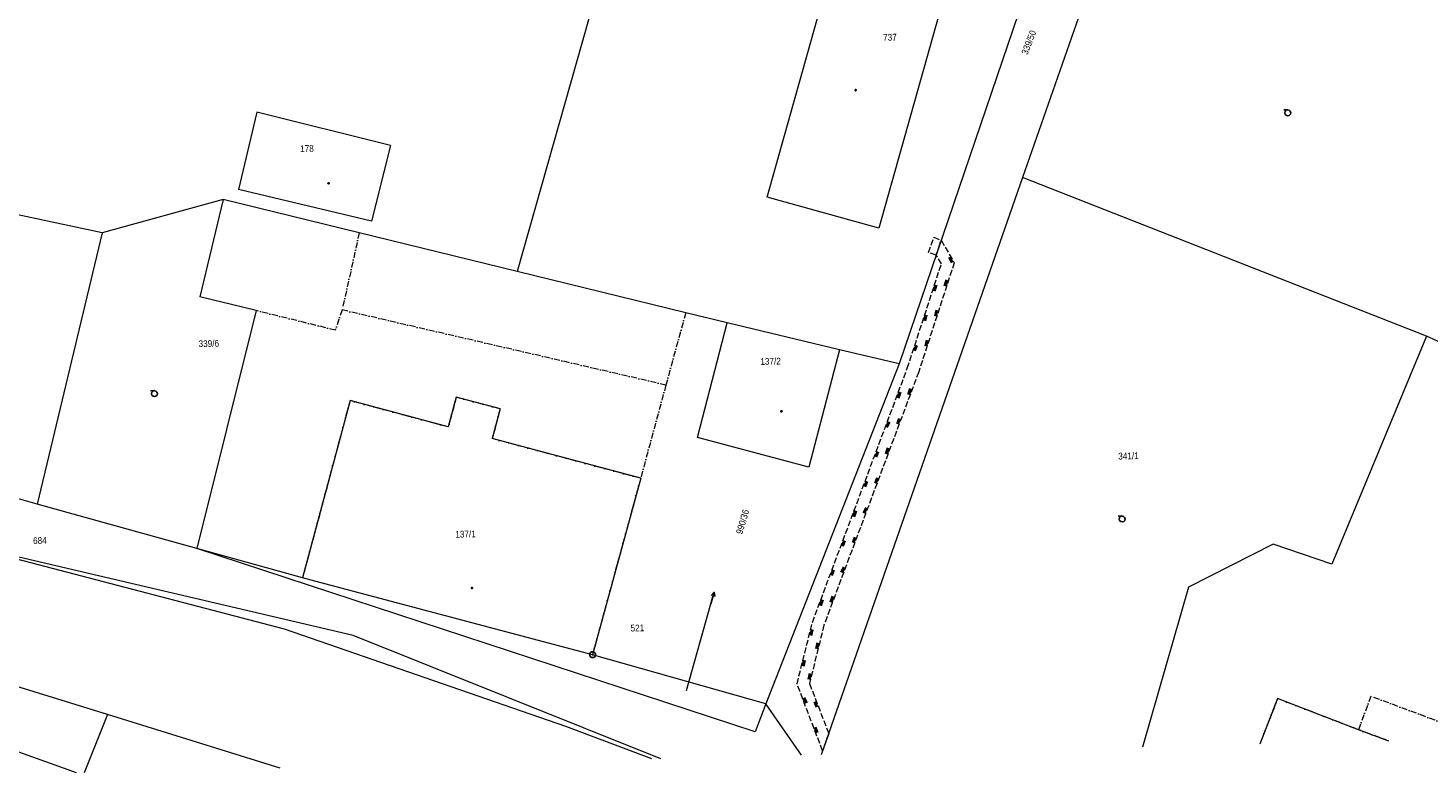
# Model space of a CAD drawing. Header units: millimetres. Extents: x -211955 to 157391, y -241491 to 94238.
# Tile 20 of 138: x 7792 to 78565, y -236327 to -198690. Entities that reach past the tile are written whole.
import ezdxf

# ---------------------------------------------------------------- set-up
doc = ezdxf.new("R2010")
doc.units = ezdxf.units.MM
doc.linetypes.add('Carkovana 2x_1', pattern=[400, 300, -100])
doc.linetypes.add('Cerchovana_1', pattern=[500, 300, -100, 0, -100])
doc.layers.add('XR$1$PODKLAD_1', color=7, linetype='Continuous', lineweight=25)

# ---------------------------------------------------------------- blocks, each defined once
blk = doc.blocks.new('2$1030')
at = {"layer": 'XR$1$PODKLAD_1', "color": 6, "lineweight": 100}
blk.add_line((0, 0), (0, -500), dxfattribs=at)
blk = doc.blocks.new('1$0100')
at = {"layer": 'XR$1$PODKLAD_1', "color": 7, "lineweight": 25}
blk.add_line((-50, 0), (50, 0), dxfattribs=at)
blk.add_lwpolyline([(190, 720), (530, 530), (720, 190), (720, -200), (530, -540), (190, -730), (-200, -730), (-540, -540), (-730, -200), (-730, 190), (-540, 530), (-200, 720), (190, 720)], close=True, dxfattribs=at)
blk = doc.blocks.new('3$0400')
at = {"layer": 'XR$1$PODKLAD_1', "color": 7, "lineweight": 25}
blk.add_lwpolyline([(0, 0), (-380, 100), (-650, 370), (-750, 740), (-650, 1110), (-380, 1380), (-10, 1480), (360, 1380), (630, 1110), (730, 730), (630, 350), (360, 80), (-20, -20), (980, -20)], dxfattribs=at)
blk = doc.blocks.new('9$5010')
at = {"layer": 'XR$1$PODKLAD_1', "color": 7, "lineweight": 25}
blk.add_line((0, 3000), (0, 0), dxfattribs=at)
blk.add_lwpolyline([(-500, 2000), (0, 3000), (500, 2000)], dxfattribs=at)
blk = doc.blocks.new('$280')
at = {"layer": 'XR$1$PODKLAD_1', "color": 7, "lineweight": 25}
blk.add_lwpolyline([(0, 170), (100, 150), (150, 60), (170, 0), (150, -90), (70, -160), (0, -170), (-90, -140), (-150, -80), (-170, 0), (-150, 90), (-70, 160), (0, 170)], close=True, dxfattribs=at)

msp = doc.modelspace()

# ---------------------------------------------------------------- linework, layer by layer
at = {"layer": 'XR$1$PODKLAD_1', "color": 126, "linetype": 'Continuous', "lineweight": 13}
for p, q in [((38875.133, -188606.25), (32517.647, -210987.509)), ((63530.61, -190587.124), (58069.599, -206234.585)), ((59146.579, -194174.821), (51826.994, -215659.217)), ((19368.133, -202944.975), (18432.813, -206848.88)), ((19368.133, -202944.975), (18432.813, -206848.88)), ((26110.906, -204621.462), (19368.133, -202944.975)), ((26110.906, -204621.462), (19368.133, -202944.975)), ((26110.906, -204621.462), (25153.89, -208455.874)), ((26110.906, -204621.462), (25153.89, -208455.874)), ((58069.599, -206234.585), (47896.259, -235410.671)), ((78490.854, -214260.239), (58069.599, -206234.585)), ((17664.963, -207357.708), (11544.001, -209037.089)), ((17664.963, -207357.708), (16474.05, -212268.128)), ((24537.698, -209031.032), (17664.963, -207357.708)), ((25153.89, -208455.874), (18432.813, -206848.88)), ((25153.89, -208455.874), (18432.813, -206848.88)), ((11544.001, -209037.089), (5701.91, -207788.821)), ((11544.001, -209037.089), (8256.604, -222751.108)), ((32517.647, -210987.509), (24537.698, -209031.032)), ((41041.086, -213080.807), (32517.647, -210987.509)), ((19331.939, -212968.821), (16474.05, -212268.128)), ((19331.939, -212968.821), (16323.34, -224985.556)), ((24232.435, -229374.476), (-43905.137, -213447.122)), ((43133.849, -213580.051), (41041.086, -213080.807)), ((48818.662, -214942.178), (43133.849, -213580.051)), ((48818.662, -214942.178), (43133.849, -213580.051)), ((78490.854, -214260.239), (73699.644, -225780.187)), ((79532.711, -214735.038), (78490.854, -214260.239)), ((51826.994, -215659.217), (48818.662, -214942.178)), ((51826.994, -215659.217), (45092.612, -232828.102)), ((24073.918, -217514.823), (21671.174, -226475.918)), ((29037.728, -218844.478), (24073.918, -217514.823)), ((29441.356, -217344.217), (29037.728, -218844.478)), ((31656.272, -217930.515), (29441.356, -217344.217)), ((31656.272, -217930.515), (31262.642, -219430.534)), ((38763.706, -221438.674), (31262.642, -219430.534)), ((8256.604, -222751.108), (2514.751, -221100.283)), ((38763.706, -221438.674), (36329.755, -230350.514)), ((16323.34, -224985.556), (8256.604, -222751.108)), ((44557.077, -234251.549), (16323.34, -224985.556)), ((21671.174, -226475.918), (16323.34, -224985.556)), ((70734.245, -224772.019), (66455.632, -226936.731)), ((73699.644, -225780.187), (70734.245, -224772.019)), ((20763.729, -229058.755), (7233.816, -225526.807)), ((22295.369, -226640.784), (21671.174, -226475.918)), ((22295.369, -226640.784), (21671.174, -226475.918)), ((36329.755, -230350.514), (22295.369, -226640.784)), ((36329.755, -230350.514), (22295.369, -226640.784)), ((66455.632, -226936.731), (64131.454, -235015.654)), ((41075.309, -232165.621), (42308.862, -227774.317)), ((34987.744, -233984.231), (20763.729, -229058.755)), ((39778.661, -235608.179), (24232.435, -229374.476)), ((45092.612, -232828.102), (36329.755, -230350.514)), ((11816.134, -233377.671), (6121.591, -231615.662)), ((45092.612, -232828.102), (44557.077, -234251.549)), ((46886.558, -235435.238), (45092.612, -232828.102)), ((70963.958, -232568.738), (70059.7, -234871.414)), ((75053.38, -234139.733), (70963.958, -232568.738)), ((11816.134, -233377.671), (10637.286, -236317.215)), ((20544.354, -236076.167), (11816.134, -233377.671)), ((39328.795, -235619.125), (34987.744, -233984.231)), ((76587.768, -234712.58), (75053.38, -234139.733)), ((10237.404, -236326.944), (4929.583, -234425.488))]:
    msp.add_line(p, q, dxfattribs=at)
at = {"layer": 'XR$1$PODKLAD_1', "color": 126, "linetype": 'Cerchovana_1', "lineweight": 13}
for p, q in [((24537.698, -209031.032), (23672.358, -212933.235)), ((23327.034, -213951.936), (19331.939, -212968.821)), ((23672.358, -212933.235), (23327.034, -213951.936)), ((40039.46, -216726.249), (23672.358, -212933.235)), ((41041.086, -213080.807), (40039.46, -216726.249)), ((40039.46, -216726.249), (38763.706, -221438.674)), ((24073.918, -217514.823), (21671.174, -226475.918)), ((29037.728, -218844.478), (24073.918, -217514.823)), ((29441.356, -217344.217), (29037.728, -218844.478)), ((31656.272, -217930.515), (29441.356, -217344.217)), ((31656.272, -217930.515), (31262.642, -219430.534)), ((38763.706, -221438.674), (31262.642, -219430.534)), ((38763.706, -221438.674), (36329.755, -230350.514)), ((70963.958, -232568.738), (70059.7, -234871.414)), ((75053.38, -234139.733), (70963.958, -232568.738)), ((75672.564, -232454.173), (75053.38, -234139.733)), ((80800.195, -234350.011), (75672.564, -232454.173)), ((76587.768, -234712.58), (75053.38, -234139.733))]:
    msp.add_line(p, q, dxfattribs=at)
at = {"layer": 'XR$1$PODKLAD_1', "color": 126, "linetype": 'Carkovana 2x_1', "lineweight": 13}
for p, q in [((53310.545, -210031.466), (53581.973, -209264.637)), ((53581.973, -209264.637), (53955.755, -209415.59)), ((53703.835, -210161.939), (53955.755, -209415.59)), ((53955.755, -209415.59), (53703.835, -210161.939)), ((53955.755, -209415.59), (54613.541, -210549.926)), ((53703.835, -210161.939), (53310.545, -210031.466)), ((53964.706, -210605.725), (53703.835, -210161.939)), ((52242.467, -215879.176), (53964.706, -210605.725)), ((54613.541, -210549.926), (52817.163, -216065.252)), ((47443.376, -228719.707), (52242.467, -215879.176)), ((52817.163, -216065.252), (48026.853, -228855.555)), ((46668.788, -231829.468), (47443.376, -228719.707)), ((48026.853, -228855.555), (47298.358, -231804.147)), ((47961.374, -235209.027), (46668.788, -231829.468)), ((47298.358, -231804.147), (48270.114, -234331.258)), ((48270.114, -234331.258), (47961.374, -235209.027))]:
    msp.add_line(p, q, dxfattribs=at)
at = {"layer": 'XR$1$PODKLAD_1', "color": 126, "linetype": 'Continuous', "lineweight": 13}
msp.add_lwpolyline([(49182.545, -192896.805), (54822.725, -194480.083), (50799.901, -208802.171), (45159.964, -207228.889), (49182.545, -192896.805)], close=True, dxfattribs=at)
msp.add_lwpolyline([(49182.545, -192896.805), (54822.725, -194480.083), (50799.901, -208802.171), (45159.964, -207228.889), (49182.545, -192896.805)], close=True, dxfattribs=at)
msp.add_lwpolyline([(48818.662, -214942.178), (47272.429, -220871.543), (41634.438, -219378.238), (43133.849, -213580.051)], dxfattribs=at)
msp.add_lwpolyline([(48818.662, -214942.178), (47272.429, -220871.543), (41634.438, -219378.238), (43133.849, -213580.051)], dxfattribs=at)

# ---------------------------------------------------------------- block references
at = {"layer": 'XR$1$PODKLAD_1', "color": 7, "linetype": 'Continuous', "lineweight": 25, "xscale": 0.2, "yscale": 0.2}
for name, p, rotation in [('$280', (49629.931, -201828.565), 181.3937829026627), ('3$0400', (71470.693, -202827.613), 181.3937829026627), ('$280', (22986.599, -206538.023), 181.3937829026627), ('3$0400', (14178.841, -217015.36), 181.3937829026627), ('$280', (45883.497, -218054.493), 181.3937829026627), ('3$0400', (63097.332, -223347.355), 181.3937829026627), ('$280', (30235.914, -226977.741), 181.3937829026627), ('9$5010', (42308.862, -227774.317), 344.2956529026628), ('1$0100', (36329.755, -230350.514), 181.3937829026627)]:
    msp.add_blockref(name, p, dxfattribs=dict(at, rotation=rotation))
at = {"layer": 'XR$1$PODKLAD_1', "color": 6, "linetype": 'Continuous', "lineweight": 100}
for p, xscale, yscale, rotation in [((54508.949, -210362.415), 0.3, 0.3, 300.1088639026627), ((54268.947, -211598.618), 0.3, 0.3, 251.9592269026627), ((53573.533, -211795.591), 0.3, 0.3, 71.91364690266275), ((53080.175, -213308.039), 0.3, 0.3, 71.91364690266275), ((53775.833, -213121.063), 0.3, 0.3, 251.9592269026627), ((52587.061, -214830.484), 0.3, 0.3, 71.91364690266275), ((53282.475, -214633.511), 0.3, 0.3, 251.9592269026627), ((51754.485, -217201.437), 0.2999999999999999, 0.2999999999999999, 69.50698890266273), ((52432.094, -217094.923), 0.3, 0.3, 249.4677309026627), ((51868.271, -218589.08), 0.3, 0.3, 249.4677309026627), ((51190.661, -218695.593), 0.2999999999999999, 0.2999999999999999, 69.50698890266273), ((51304.691, -220093.233), 0.3, 0.3, 249.4677309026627), ((50627.081, -220199.746), 0.2999999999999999, 0.2999999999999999, 69.50698890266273), ((50073.255, -221693.66), 0.2999999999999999, 0.2999999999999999, 69.50698890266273), ((50750.864, -221587.146), 0.3, 0.3, 249.4677309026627), ((49509.674, -223197.813), 0.2999999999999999, 0.2999999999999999, 69.50698890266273), ((50187.284, -223091.299), 0.3, 0.3, 249.4677309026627), ((48945.851, -224691.969), 0.2999999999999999, 0.2999999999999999, 69.50698890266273), ((49623.461, -224585.456), 0.3, 0.3, 249.4677309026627), ((48392.025, -226185.882), 0.2999999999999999, 0.2999999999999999, 69.50698890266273), ((49059.881, -226089.609), 0.3, 0.3, 249.4677309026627), ((47828.445, -227690.036), 0.2999999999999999, 0.2999999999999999, 69.50698890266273), ((48506.054, -227583.522), 0.3, 0.3, 249.4677309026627), ((47325.333, -229212.724), 0.3, 0.3, 76.01320890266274), ((47762.722, -229922.295), 0.3, 0.3, 256.1221179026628), ((46932.919, -230762.727), 0.3, 0.3, 76.01320890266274), ((47380.305, -231472.055), 0.3, 0.3, 256.1221179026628), ((46999.858, -232691.67), 0.3, 0.3, 110.9304469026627), ((47693.545, -232834.839), 0.2999999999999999, 0.2999999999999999, 291.0333729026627), ((47566.186, -234178.335), 0.3, 0.3, 110.9304469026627)]:
    msp.add_blockref('2$1030', p, dxfattribs=dict(at, xscale=xscale, yscale=yscale, rotation=rotation))

# ---------------------------------------------------------------- texts
at = {"layer": 'XR$1$PODKLAD_1', "color": 126, "linetype": 'Continuous', "lineweight": 35, "char_height": 340}
for s, insert, width, attachment_point, rotation in [('\\W0.91;339/50', (58319.982, -200071.186), 1825.81671, 7, 68.7737829), ('\\W0.91;737', (51023.488, -199341.266), 941.16797, 7, 1.3937829), ('\\W0.91;178', (21551.432, -204959.798), 941.16797, 7, 1.3937829), ('\\W0.91;339/6', (16419.925, -214817.532), 1530.9338, 7, 1.3937829), ('\\W0.91;137/2', (45336.173, -215704.444), 1530.9338, 8, 1.3937829), ('\\W0.91;341/1', (63427.826, -220485.803), 1530.9338, 8, 1.3937829), ('\\W0.91;990/36', (43928.485, -222981.648), 1825.81671, 3, 73.5867829), ('\\W0.91;137/1', (29913.9, -224432.153), 1530.9338, 8, 1.3937829), ('\\W0.91;684', (8737.52, -224577.284), 941.16797, 6, 1.3937829), ('\\W0.91;521', (38943.884, -228993.86), 941.16797, 6, 1.3937829)]:
    msp.add_mtext(s, dxfattribs=dict(at, insert=insert, width=width, attachment_point=attachment_point, rotation=rotation))
at = {"layer": 'XR$1$PODKLAD_1', "color": 126, "linetype": 'Continuous', "lineweight": 13, "insert": (40977.498, -232186.673), "char_height": 20, "width": 107.40098, "attachment_point": 7, "rotation": 1.3937829}
msp.add_mtext('\\W0.91;990/36', dxfattribs=at)

doc.saveas('drawing.dxf')
